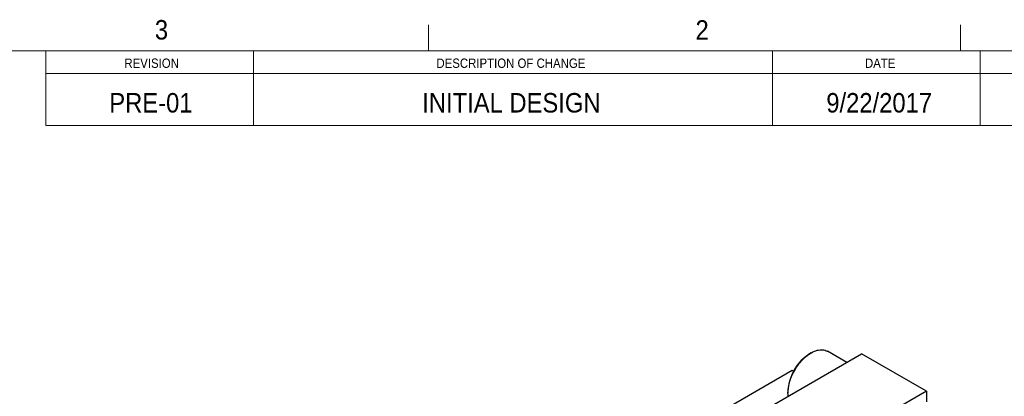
# Model space of a CAD drawing. Header units: inches. Extents: x 0.5 to 21.6, y 0.7 to 16.3.
# Tile 17 of 18: x 14.2 to 19, y 14.5 to 16.3. Entities that reach past the tile are written whole.
import ezdxf

# ---------------------------------------------------------------- set-up
doc = ezdxf.new("R2010")
doc.units = ezdxf.units.IN
doc.header["$MEASUREMENT"] = 0
doc.linetypes.add('SLD-Solid', pattern=[0])
doc.styles.add('SLDTEXTSTYLE2', font='GOTHIC.TTF', dxfattribs={"width": 0.913})

msp = doc.modelspace()

# ---------------------------------------------------------------- linework, layer by layer
at = {"color": 7, "linetype": 'SLD-Solid', "lineweight": 18}
for p, q in [((16.2188, 16.125), (16.2188, 16.25)), ((18.7812, 16.125), (18.7812, 16.25)), ((0.625, 16.125), (21.375, 16.125)), ((14.375, 15.7656), (14.375, 16.125)), ((15.375, 16.125), (15.375, 15.7656)), ((17.875, 16.125), (17.875, 15.7656)), ((18.875, 16.125), (18.875, 15.7656)), ((21.375, 16.0156), (14.375, 16.0156)), ((21.375, 15.7656), (14.375, 15.7656))]:
    msp.add_line(p, q, dxfattribs=at)
at = {"color": 7, "linetype": 'SLD-Solid', "lineweight": 25}
for p, q in [((16.6346, 13.7015), (18.3049, 14.6657)), ((18.0613, 14.6697), (18.0544, 14.6657)), ((18.2328, 14.6241), (18.1401, 14.6776)), ((18.6169, 14.4856), (18.3049, 14.6657)), ((17.9709, 14.5853), (17.4112, 14.2623)), ((17.9772, 14.5817), (17.9709, 14.5853)), ((18.6169, 14.4856), (16.9466, 13.5214)), ((17.95, 14.4849), (17.95, 14.4769)), ((18.6169, 14.4856), (18.6169, 14.4346))]:
    msp.add_line(p, q, dxfattribs=at)
at = {"color": 7, "linetype": 'SLD-Solid', "lineweight": 25, "flags": 128}
for points in [[(17.95, 14.4769), (17.9502, 14.4852), (17.9509, 14.4937), (17.952, 14.5024), (17.9536, 14.5112), (17.9556, 14.5202), (17.958, 14.5293), (17.9608, 14.5384), (17.9641, 14.5475), (17.9677, 14.5566), (17.9717, 14.5656), (17.9761, 14.5746), (17.9808, 14.5834), (17.9858, 14.592), (17.9911, 14.6004), (17.9968, 14.6086), (18.0026, 14.6165), (18.0088, 14.6242), (18.0151, 14.6314), (18.0216, 14.6383), (18.0283, 14.6449), (18.0351, 14.651), (18.042, 14.6566), (18.049, 14.6618), (18.0561, 14.6666), (18.0631, 14.6708), (18.0702, 14.6744), (18.0772, 14.6776), (18.0842, 14.6802), (18.091, 14.6822), (18.0978, 14.6837), (18.1044, 14.6846), (18.1108, 14.6849), (18.117, 14.6847), (18.123, 14.6838), (18.1288, 14.6824), (18.1343, 14.6804), (18.1395, 14.6779), (18.1401, 14.6776)], [(17.9509, 14.4613), (17.9502, 14.4689), (17.95, 14.4769)]]:
    msp.add_lwpolyline(points, dxfattribs=at)
at = {"color": 7, "linetype": 'SLD-Solid', "lineweight": 25}
msp.add_arc((18.1767, 14.4746), 0.2269, 122.6112, 177.3942, dxfattribs=at)

# ---------------------------------------------------------------- texts
at = {"color": 7, "linetype": 'Continuous', "lineweight": 0, "style": 'SLDTEXTSTYLE2'}
for s, insert, char_height, attachment_point in [('3', (14.9004, 16.2726), 0.0938, 1), ('2', (17.5047, 16.2718), 0.0938, 1), ('REVISION', (14.8848, 16.0873), 0.045, 2), ('DESCRIPTION OF CHANGE', (16.6153, 16.0873), 0.045, 2), ('DATE', (18.3941, 16.0873), 0.045, 2), ('PRE-01', (14.8813, 15.9211), 0.09375, 2), ('INITIAL DESIGN', (16.6177, 15.9211), 0.09375, 2), ('9/22/2017', (18.3893, 15.9211), 0.09375, 2)]:
    msp.add_mtext(s, dxfattribs=dict(at, insert=insert, char_height=char_height, attachment_point=attachment_point))

doc.saveas('drawing.dxf')
